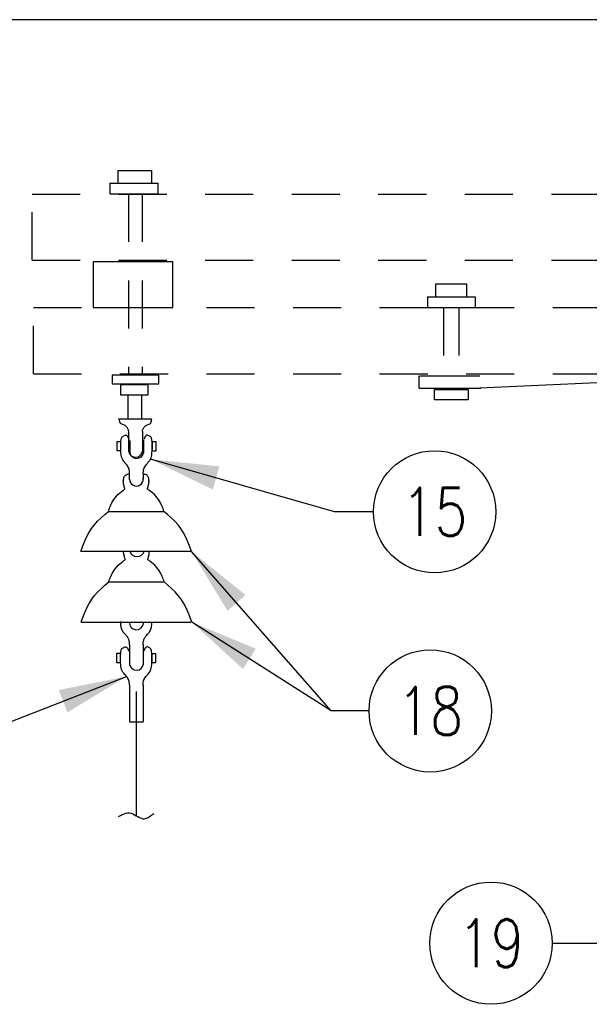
# Model space of a CAD drawing. Extents: x 0 to 7.1, y 0 to 9.85.
# Tile 4 of 6: x 1.53 to 3.01, y 7.29 to 9.85. Entities that reach past the tile are written whole.
import ezdxf
from ezdxf.enums import TextEntityAlignment as Align

# ---------------------------------------------------------------- set-up
doc = ezdxf.new("R2010")
doc.units = 0
doc.header["$MEASUREMENT"] = 0
doc.linetypes.add('HIDDEN2', pattern=[0.1875, 0.125, -0.0625])
doc.layers.add('E-DETL', color=2, linetype='CONTINUOUS')
doc.layers.add('E-DETL-TEXT', color=3, linetype='CONTINUOUS')
doc.styles.add('ROMANS', font='ROMANS.SHX', dxfattribs={"width": 0.8})

msp = doc.modelspace()

# ---------------------------------------------------------------- linework, layer by layer
at = {"layer": 'E-DETL'}
for p, q in [((7.1036, 9.8484), (0, 9.8484)), ((1.7844, 9.456), (1.872, 9.456)), ((1.7844, 9.456), (1.7844, 9.4228)), ((1.872, 9.456), (1.872, 9.4228)), ((1.7637, 9.4228), (1.7637, 9.3951)), ((1.7637, 9.4228), (1.8879, 9.4228)), ((1.8879, 9.4228), (1.8879, 9.3951)), ((1.7637, 9.3951), (1.8879, 9.3951)), ((1.9269, 9.2186), (1.72, 9.2186)), ((1.72, 9.2186), (1.72, 9.0996)), ((1.9269, 9.0996), (1.9269, 9.2186)), ((2.6098, 9.1607), (2.691, 9.1607)), ((2.6098, 9.1607), (2.6098, 9.1275)), ((2.691, 9.1607), (2.691, 9.1275)), ((2.5892, 9.1275), (2.5892, 9.0998)), ((2.5892, 9.1275), (2.7133, 9.1275)), ((2.7133, 9.1275), (2.7133, 9.0998)), ((1.72, 9.0996), (1.9269, 9.0996)), ((2.5892, 9.0998), (2.7133, 9.0998)), ((1.891, 8.9236), (1.7696, 8.9236)), ((1.7696, 8.9236), (1.7696, 8.9011)), ((1.891, 8.9011), (1.891, 8.9236)), ((2.5673, 8.8895), (2.5673, 8.9213)), ((2.569, 8.9213), (2.7254, 8.9213)), ((2.7249, 8.8902), (3.4328, 8.923)), ((1.7696, 8.9011), (1.891, 8.9011)), ((1.8629, 8.8987), (1.791, 8.8987)), ((1.791, 8.8987), (1.791, 8.8726)), ((1.8629, 8.8726), (1.8629, 8.8987)), ((1.791, 8.8726), (1.8629, 8.8726)), ((1.8104, 8.8722), (1.8104, 8.8095)), ((1.8457, 8.873), (1.8457, 8.808)), ((2.5673, 8.8895), (2.7277, 8.8895)), ((2.607, 8.8859), (2.695, 8.8859)), ((2.607, 8.8595), (2.607, 8.8859)), ((2.695, 8.8859), (2.695, 8.8595)), ((2.695, 8.8595), (2.607, 8.8595)), ((1.788, 8.8079), (1.7876, 8.811)), ((1.7878, 8.8098), (1.8713, 8.8098)), ((1.7884, 8.805), (1.788, 8.8079)), ((1.7891, 8.8022), (1.7884, 8.805)), ((1.7899, 8.7998), (1.7891, 8.8022)), ((1.7912, 8.798), (1.7899, 8.7998)), ((1.7928, 8.7966), (1.7912, 8.798)), ((1.7948, 8.7957), (1.7928, 8.7966)), ((1.7969, 8.795), (1.7948, 8.7957)), ((1.7991, 8.7944), (1.7969, 8.795)), ((1.8013, 8.7935), (1.7991, 8.7944)), ((1.8033, 8.7922), (1.8013, 8.7935)), ((1.8051, 8.7907), (1.8033, 8.7922)), ((1.8067, 8.7889), (1.8051, 8.7907)), ((1.8081, 8.7871), (1.8067, 8.7889)), ((1.8519, 8.7871), (1.8533, 8.7889)), ((1.8533, 8.7889), (1.8549, 8.7907)), ((1.8549, 8.7907), (1.8567, 8.7922)), ((1.8567, 8.7922), (1.8587, 8.7935)), ((1.8587, 8.7935), (1.8609, 8.7944)), ((1.8609, 8.7944), (1.8631, 8.795)), ((1.8631, 8.795), (1.8652, 8.7957)), ((1.8652, 8.7957), (1.8672, 8.7966)), ((1.8672, 8.7966), (1.8688, 8.798)), ((1.8688, 8.798), (1.8701, 8.7998)), ((1.8701, 8.7998), (1.8709, 8.8022)), ((1.8709, 8.8022), (1.8716, 8.805)), ((1.8716, 8.805), (1.872, 8.8079)), ((1.872, 8.8079), (1.8724, 8.811)), ((1.8093, 8.7852), (1.8081, 8.7871)), ((1.8103, 8.7834), (1.8093, 8.7852)), ((1.8111, 8.7818), (1.8103, 8.7834)), ((1.8117, 8.7804), (1.8111, 8.7818)), ((1.8121, 8.7792), (1.8117, 8.7804)), ((1.8123, 8.7784), (1.8121, 8.7792)), ((1.8123, 8.7784), (1.8123, 8.7247)), ((1.8123, 8.7784), (1.8124, 8.7781)), ((1.8125, 8.7779), (1.8123, 8.7784)), ((1.8124, 8.7781), (1.8125, 8.7778)), ((1.8125, 8.7778), (1.8125, 8.7779)), ((1.8125, 8.7778), (1.8125, 8.7778)), ((1.8475, 8.7779), (1.8477, 8.7784)), ((1.8476, 8.7781), (1.8475, 8.7778)), ((1.8475, 8.7778), (1.8475, 8.7779)), ((1.8475, 8.7778), (1.8475, 8.7778)), ((1.8477, 8.7784), (1.8476, 8.7781)), ((1.8477, 8.7784), (1.8479, 8.7792)), ((1.8479, 8.7792), (1.8483, 8.7804)), ((1.848, 8.7777), (1.848, 8.7241)), ((1.8483, 8.7804), (1.8489, 8.7818)), ((1.8489, 8.7818), (1.8497, 8.7834)), ((1.8497, 8.7834), (1.8507, 8.7852)), ((1.8507, 8.7852), (1.8519, 8.7871)), ((1.8319, 8.1005), (1.8319, 7.7777)), ((1.7861, 7.7753), (1.7909, 7.7779)), ((1.7909, 7.7779), (1.7956, 7.7803)), ((1.7956, 7.7803), (1.8003, 7.7823)), ((1.8003, 7.7823), (1.805, 7.7838)), ((1.805, 7.7838), (1.8096, 7.7845)), ((1.8096, 7.7845), (1.8142, 7.7843)), ((1.8142, 7.7843), (1.8187, 7.7833)), ((1.8187, 7.7833), (1.8231, 7.7817)), ((1.8231, 7.7817), (1.8274, 7.7796)), ((1.8274, 7.7796), (1.8317, 7.7772)), ((1.8317, 7.7772), (1.836, 7.7747)), ((1.836, 7.7747), (1.8402, 7.7724)), ((1.8402, 7.7724), (1.8445, 7.7706)), ((1.8445, 7.7706), (1.8489, 7.7694)), ((1.8489, 7.7694), (1.8534, 7.7693)), ((1.8534, 7.7693), (1.8581, 7.7704)), ((1.8581, 7.7704), (1.863, 7.7726)), ((1.863, 7.7726), (1.8679, 7.7755)), ((1.8679, 7.7755), (1.8729, 7.779)), ((1.8729, 7.779), (1.878, 7.7827))]:
    msp.add_line(p, q, dxfattribs=at)
at = {"layer": 'E-DETL', "linetype": 'HIDDEN2'}
for p, q in [((1.5613, 9.2224), (1.5613, 9.3942)), ((1.5613, 9.3942), (5.2605, 9.3942)), ((1.8123, 9.3951), (1.8123, 8.9236)), ((1.8472, 9.3951), (1.8472, 8.9236)), ((1.5613, 9.2224), (5.2605, 9.2224)), ((1.5647, 8.9272), (1.5647, 9.0991)), ((1.5647, 9.0991), (5.2639, 9.0991)), ((2.6305, 9.0998), (2.6305, 8.9213)), ((2.6704, 9.0998), (2.6704, 8.9213)), ((1.5647, 8.9272), (5.2639, 8.9272))]:
    msp.add_line(p, q, dxfattribs=at)
at = {"layer": 'E-DETL', "color": 4}
for p, q in [((1.7943, 8.7614), (1.7955, 8.763)), ((1.7955, 8.763), (1.7969, 8.7641)), ((1.7969, 8.7641), (1.7984, 8.765)), ((1.7984, 8.765), (1.8001, 8.7659)), ((1.8001, 8.7659), (1.8018, 8.7667)), ((1.8018, 8.7667), (1.8035, 8.7673)), ((1.8035, 8.7673), (1.8052, 8.7675)), ((1.8052, 8.7675), (1.8068, 8.767)), ((1.8068, 8.767), (1.8083, 8.7657)), ((1.8083, 8.7657), (1.8097, 8.7639)), ((1.8097, 8.7639), (1.811, 8.7615)), ((1.8555, 8.7639), (1.8542, 8.7615)), ((1.8569, 8.7657), (1.8555, 8.7639)), ((1.8584, 8.767), (1.8569, 8.7657)), ((1.86, 8.7675), (1.8584, 8.767)), ((1.8617, 8.7673), (1.86, 8.7675)), ((1.8634, 8.7667), (1.8617, 8.7673)), ((1.8651, 8.7659), (1.8634, 8.7667)), ((1.8668, 8.765), (1.8651, 8.7659)), ((1.8683, 8.7641), (1.8668, 8.765)), ((1.8697, 8.763), (1.8683, 8.7641)), ((1.8709, 8.7614), (1.8697, 8.763)), ((1.7916, 8.7498), (1.7816, 8.7498)), ((1.7816, 8.7498), (1.7816, 8.7271)), ((1.7916, 8.7271), (1.7916, 8.7498)), ((1.7918, 8.7392), (1.7919, 8.7454)), ((1.7919, 8.7329), (1.7918, 8.7392)), ((1.7919, 8.7454), (1.7921, 8.751)), ((1.7921, 8.751), (1.7926, 8.7556)), ((1.7926, 8.7556), (1.7934, 8.7591)), ((1.7934, 8.7591), (1.7943, 8.7614)), ((1.811, 8.7615), (1.8122, 8.7588)), ((1.8122, 8.7588), (1.8135, 8.756)), ((1.8151, 8.7535), (1.8151, 8.7214)), ((1.8508, 8.7546), (1.8508, 8.7208)), ((1.853, 8.7588), (1.8517, 8.756)), ((1.8542, 8.7615), (1.853, 8.7588)), ((1.8718, 8.7591), (1.8709, 8.7614)), ((1.8726, 8.7556), (1.8718, 8.7591)), ((1.8731, 8.751), (1.8726, 8.7556)), ((1.8733, 8.7454), (1.8731, 8.751)), ((1.8734, 8.7392), (1.8733, 8.7454)), ((1.8733, 8.7329), (1.8734, 8.7392)), ((1.8835, 8.7497), (1.8734, 8.7497)), ((1.8734, 8.7497), (1.8734, 8.7269)), ((1.8835, 8.7269), (1.8835, 8.7497)), ((1.7816, 8.7271), (1.7916, 8.7271)), ((1.792, 8.7268), (1.7919, 8.7329)), ((1.7923, 8.7214), (1.792, 8.7268)), ((1.7927, 8.7165), (1.7923, 8.7214)), ((1.7934, 8.7122), (1.7927, 8.7165)), ((1.7945, 8.7083), (1.7934, 8.7122)), ((1.8707, 8.7083), (1.8718, 8.7122)), ((1.8718, 8.7122), (1.8724, 8.7165)), ((1.8724, 8.7165), (1.8729, 8.7214)), ((1.8729, 8.7214), (1.8731, 8.7268)), ((1.8731, 8.7268), (1.8733, 8.7329)), ((1.8734, 8.7269), (1.8835, 8.7269)), ((1.7959, 8.7048), (1.7945, 8.7083)), ((1.7979, 8.7016), (1.7959, 8.7048)), ((1.8002, 8.6987), (1.7979, 8.7016)), ((1.8027, 8.6958), (1.8002, 8.6987)), ((1.8052, 8.6931), (1.8027, 8.6958)), ((1.8075, 8.6904), (1.8052, 8.6931)), ((1.8095, 8.6877), (1.8075, 8.6904)), ((1.8111, 8.685), (1.8095, 8.6877)), ((1.8541, 8.685), (1.8557, 8.6877)), ((1.8557, 8.6877), (1.8577, 8.6904)), ((1.8577, 8.6904), (1.86, 8.6931)), ((1.86, 8.6931), (1.8625, 8.6958)), ((1.8625, 8.6958), (1.865, 8.6987)), ((1.865, 8.6987), (1.8673, 8.7016)), ((1.8673, 8.7016), (1.8693, 8.7048)), ((1.8693, 8.7048), (1.8707, 8.7083)), ((1.8009, 8.6596), (1.8024, 8.6616)), ((1.8024, 8.6616), (1.8042, 8.6632)), ((1.8042, 8.6632), (1.8062, 8.6645)), ((1.8062, 8.6645), (1.8081, 8.6654)), ((1.8081, 8.6654), (1.8098, 8.6661)), ((1.8098, 8.6661), (1.8112, 8.6665)), ((1.8123, 8.6823), (1.8111, 8.685)), ((1.8112, 8.6665), (1.8123, 8.6666)), ((1.8133, 8.6798), (1.8123, 8.6823)), ((1.8123, 8.6666), (1.8131, 8.6666)), ((1.8131, 8.6666), (1.8138, 8.6664)), ((1.814, 8.6774), (1.8133, 8.6798)), ((1.8138, 8.6664), (1.8144, 8.6662)), ((1.8145, 8.6752), (1.814, 8.6774)), ((1.8147, 8.6732), (1.8145, 8.6752)), ((1.8148, 8.6713), (1.8147, 8.6732)), ((1.8148, 8.6695), (1.8148, 8.6713)), ((1.8148, 8.6678), (1.8148, 8.6695)), ((1.8148, 8.6509), (1.8148, 8.6678)), ((1.8504, 8.6713), (1.8505, 8.6732)), ((1.8504, 8.6695), (1.8504, 8.6713)), ((1.8504, 8.6678), (1.8504, 8.6695)), ((1.8505, 8.6732), (1.8507, 8.6752)), ((1.8505, 8.6528), (1.8505, 8.6665)), ((1.8507, 8.6752), (1.8512, 8.6774)), ((1.8526, 8.6656), (1.8509, 8.6658)), ((1.8512, 8.6774), (1.8519, 8.6798)), ((1.8519, 8.6798), (1.8528, 8.6823)), ((1.8543, 8.6653), (1.8526, 8.6656)), ((1.8528, 8.6823), (1.8541, 8.685)), ((1.856, 8.6649), (1.8543, 8.6653)), ((1.8575, 8.6644), (1.856, 8.6649)), ((1.859, 8.6638), (1.8575, 8.6644)), ((1.8603, 8.6629), (1.859, 8.6638)), ((1.8614, 8.6617), (1.8603, 8.6629)), ((1.8624, 8.6604), (1.8614, 8.6617)), ((1.8632, 8.6589), (1.8624, 8.6604)), ((1.7984, 8.6474), (1.7984, 8.6489)), ((1.7985, 8.6458), (1.7984, 8.6474)), ((1.7987, 8.6442), (1.7985, 8.6458)), ((1.7989, 8.6423), (1.7987, 8.6442)), ((1.7992, 8.6402), (1.7989, 8.6423)), ((1.7991, 8.6489), (1.7992, 8.6519)), ((1.7992, 8.6459), (1.7991, 8.6489)), ((1.7992, 8.6519), (1.7994, 8.6547)), ((1.7997, 8.6378), (1.7992, 8.6402)), ((1.7994, 8.6547), (1.8, 8.6573)), ((1.8003, 8.6352), (1.7997, 8.6378)), ((1.8, 8.6573), (1.8009, 8.6596)), ((1.801, 8.6328), (1.8003, 8.6352)), ((1.8627, 8.6328), (1.8634, 8.6352)), ((1.8639, 8.6572), (1.8632, 8.6589)), ((1.8634, 8.6352), (1.864, 8.6378)), ((1.8644, 8.6553), (1.8639, 8.6572)), ((1.864, 8.6378), (1.8645, 8.6402)), ((1.8647, 8.6534), (1.8644, 8.6553)), ((1.8645, 8.6402), (1.8648, 8.6423)), ((1.8649, 8.6513), (1.8647, 8.6534)), ((1.8648, 8.6423), (1.8651, 8.6442)), ((1.865, 8.6492), (1.8649, 8.6513)), ((1.8651, 8.647), (1.865, 8.6492)), ((1.8651, 8.6442), (1.8652, 8.6458)), ((1.8652, 8.6458), (1.8653, 8.6474)), ((1.8653, 8.6474), (1.8653, 8.6489)), ((1.777, 8.6043), (1.7805, 8.6086)), ((1.7805, 8.6086), (1.7845, 8.6126)), ((1.7845, 8.6126), (1.7886, 8.6164)), ((1.7886, 8.6164), (1.7926, 8.6197)), ((1.7926, 8.6197), (1.7962, 8.6225)), ((1.7962, 8.6225), (1.7991, 8.6246)), ((1.7991, 8.6246), (1.801, 8.626)), ((1.8016, 8.6307), (1.801, 8.6328)), ((1.801, 8.626), (1.8021, 8.6267)), ((1.8021, 8.629), (1.8016, 8.6307)), ((1.8025, 8.628), (1.8021, 8.629)), ((1.8021, 8.6267), (1.8025, 8.6273)), ((1.8025, 8.6273), (1.8025, 8.628)), ((1.8612, 8.628), (1.8616, 8.629)), ((1.8612, 8.6273), (1.8612, 8.628)), ((1.8616, 8.6267), (1.8612, 8.6273)), ((1.8616, 8.629), (1.8621, 8.6307)), ((1.8627, 8.626), (1.8616, 8.6267)), ((1.8621, 8.6307), (1.8627, 8.6328)), ((1.8647, 8.6246), (1.8627, 8.626)), ((1.8675, 8.6225), (1.8647, 8.6246)), ((1.8711, 8.6197), (1.8675, 8.6225)), ((1.8751, 8.6164), (1.8711, 8.6197)), ((1.8792, 8.6126), (1.8751, 8.6164)), ((1.8832, 8.6086), (1.8792, 8.6126)), ((1.8867, 8.6043), (1.8832, 8.6086)), ((1.7634, 8.5797), (1.7649, 8.5835)), ((1.7649, 8.5835), (1.7667, 8.5874)), ((1.7667, 8.5874), (1.7687, 8.5915)), ((1.7687, 8.5915), (1.7711, 8.5957)), ((1.7711, 8.5957), (1.7738, 8.6)), ((1.7738, 8.6), (1.777, 8.6043)), ((1.8899, 8.6), (1.8867, 8.6043)), ((1.8926, 8.5957), (1.8899, 8.6)), ((1.895, 8.5915), (1.8926, 8.5957)), ((1.897, 8.5874), (1.895, 8.5915)), ((1.8988, 8.5835), (1.897, 8.5874)), ((1.9003, 8.5797), (1.8988, 8.5835)), ((1.7406, 8.5523), (1.75, 8.5608)), ((1.75, 8.5608), (1.7597, 8.569)), ((1.7597, 8.569), (1.7609, 8.5725)), ((1.7597, 8.569), (1.903, 8.569)), ((1.7609, 8.5725), (1.7621, 8.5761)), ((1.7621, 8.5761), (1.7634, 8.5797)), ((1.9016, 8.5761), (1.9003, 8.5797)), ((1.9028, 8.5725), (1.9016, 8.5761)), ((1.904, 8.569), (1.9028, 8.5725)), ((1.9137, 8.5608), (1.904, 8.569)), ((1.9231, 8.5523), (1.9137, 8.5608)), ((1.7154, 8.5241), (1.7231, 8.5342)), ((1.7231, 8.5342), (1.7315, 8.5435)), ((1.7315, 8.5435), (1.7406, 8.5523)), ((1.9322, 8.5435), (1.9231, 8.5523)), ((1.9406, 8.5342), (1.9322, 8.5435)), ((1.9483, 8.5241), (1.9406, 8.5342)), ((1.7028, 8.5016), (1.7087, 8.5132)), ((1.7087, 8.5132), (1.7154, 8.5241)), ((1.955, 8.5132), (1.9483, 8.5241)), ((1.9609, 8.5016), (1.955, 8.5132)), ((1.6925, 8.4771), (1.6974, 8.4895)), ((1.6974, 8.4895), (1.7028, 8.5016)), ((1.9663, 8.4895), (1.9609, 8.5016)), ((1.9712, 8.4771), (1.9663, 8.4895)), ((1.6878, 8.4644), (1.6925, 8.4771)), ((1.6885, 8.4659), (1.974, 8.4659)), ((1.7992, 8.4636), (1.7991, 8.4651)), ((1.7993, 8.4621), (1.7992, 8.4636)), ((1.7994, 8.4604), (1.7993, 8.4621)), ((1.7996, 8.4585), (1.7994, 8.4604)), ((1.8, 8.4564), (1.7996, 8.4585)), ((1.8005, 8.454), (1.8, 8.4564)), ((1.8647, 8.454), (1.8652, 8.4564)), ((1.8652, 8.4564), (1.8656, 8.4585)), ((1.8656, 8.4585), (1.8658, 8.4604)), ((1.8658, 8.4604), (1.8659, 8.4621)), ((1.8659, 8.4621), (1.866, 8.4636)), ((1.866, 8.4636), (1.866, 8.4651)), ((1.9759, 8.4644), (1.9712, 8.4771)), ((1.7852, 8.4289), (1.7893, 8.4326)), ((1.7893, 8.4326), (1.7933, 8.436)), ((1.7933, 8.436), (1.7969, 8.4388)), ((1.7969, 8.4388), (1.7998, 8.4409)), ((1.7998, 8.4409), (1.8017, 8.4422)), ((1.8011, 8.4515), (1.8005, 8.454)), ((1.8017, 8.449), (1.8011, 8.4515)), ((1.8023, 8.4469), (1.8017, 8.449)), ((1.8017, 8.4422), (1.8028, 8.443)), ((1.8029, 8.4452), (1.8023, 8.4469)), ((1.8028, 8.443), (1.8033, 8.4436)), ((1.8032, 8.4442), (1.8029, 8.4452)), ((1.8033, 8.4436), (1.8032, 8.4442)), ((1.8619, 8.4436), (1.862, 8.4442)), ((1.8624, 8.443), (1.8619, 8.4436)), ((1.862, 8.4442), (1.8623, 8.4452)), ((1.8623, 8.4452), (1.8629, 8.4469)), ((1.8635, 8.4422), (1.8624, 8.443)), ((1.8629, 8.4469), (1.8635, 8.449)), ((1.8635, 8.449), (1.8641, 8.4515)), ((1.8654, 8.4409), (1.8635, 8.4422)), ((1.8641, 8.4515), (1.8647, 8.454)), ((1.8683, 8.4388), (1.8654, 8.4409)), ((1.8718, 8.436), (1.8683, 8.4388)), ((1.8759, 8.4326), (1.8718, 8.436)), ((1.88, 8.4289), (1.8759, 8.4326)), ((1.7657, 8.3997), (1.7674, 8.4036)), ((1.7674, 8.4036), (1.7695, 8.4077)), ((1.7695, 8.4077), (1.7718, 8.412)), ((1.7718, 8.412), (1.7746, 8.4163)), ((1.7746, 8.4163), (1.7777, 8.4206)), ((1.7777, 8.4206), (1.7813, 8.4248)), ((1.7813, 8.4248), (1.7852, 8.4289)), ((1.8839, 8.4248), (1.88, 8.4289)), ((1.8875, 8.4206), (1.8839, 8.4248)), ((1.8906, 8.4163), (1.8875, 8.4206)), ((1.8933, 8.412), (1.8906, 8.4163)), ((1.8957, 8.4077), (1.8933, 8.412)), ((1.8978, 8.4036), (1.8957, 8.4077)), ((1.8995, 8.3997), (1.8978, 8.4036)), ((1.7508, 8.377), (1.7604, 8.3853)), ((1.7604, 8.3853), (1.7616, 8.3888)), ((1.7604, 8.3853), (1.9038, 8.3853)), ((1.7616, 8.3888), (1.7628, 8.3923)), ((1.7628, 8.3923), (1.7642, 8.396)), ((1.7642, 8.396), (1.7657, 8.3997)), ((1.901, 8.396), (1.8995, 8.3997)), ((1.9024, 8.3923), (1.901, 8.396)), ((1.9036, 8.3888), (1.9024, 8.3923)), ((1.9048, 8.3853), (1.9036, 8.3888)), ((1.9144, 8.377), (1.9048, 8.3853)), ((1.7238, 8.3504), (1.7323, 8.3597)), ((1.7323, 8.3597), (1.7413, 8.3685)), ((1.7413, 8.3685), (1.7508, 8.377)), ((1.9239, 8.3685), (1.9144, 8.377)), ((1.9329, 8.3597), (1.9239, 8.3685)), ((1.9414, 8.3504), (1.9329, 8.3597)), ((1.7035, 8.3179), (1.7094, 8.3295)), ((1.7094, 8.3295), (1.7162, 8.3403)), ((1.7162, 8.3403), (1.7238, 8.3504)), ((1.949, 8.3403), (1.9414, 8.3504)), ((1.9558, 8.3295), (1.949, 8.3403)), ((1.9617, 8.3179), (1.9558, 8.3295)), ((1.6932, 8.2933), (1.6982, 8.3058)), ((1.6982, 8.3058), (1.7035, 8.3179)), ((1.967, 8.3058), (1.9617, 8.3179)), ((1.9719, 8.2933), (1.967, 8.3058)), ((1.6885, 8.2806), (1.6932, 8.2933)), ((1.6885, 8.2806), (1.974, 8.2806)), ((1.7917, 8.2815), (1.7916, 8.2822)), ((1.7917, 8.2808), (1.7917, 8.2815)), ((1.7917, 8.2802), (1.7917, 8.2808)), ((1.7917, 8.2795), (1.7917, 8.2802)), ((1.7918, 8.2788), (1.7917, 8.2795)), ((1.792, 8.2754), (1.7918, 8.2788)), ((1.7922, 8.2722), (1.792, 8.2754)), ((1.8504, 8.2817), (1.8504, 8.2752)), ((1.8724, 8.2736), (1.8726, 8.2769)), ((1.8726, 8.2769), (1.8728, 8.2806)), ((1.9767, 8.2806), (1.9719, 8.2933)), ((1.7926, 8.2692), (1.7922, 8.2722)), ((1.793, 8.2664), (1.7926, 8.2692)), ((1.7937, 8.2639), (1.793, 8.2664)), ((1.7946, 8.2615), (1.7937, 8.2639)), ((1.7956, 8.2592), (1.7946, 8.2615)), ((1.7969, 8.2571), (1.7956, 8.2592)), ((1.7982, 8.2551), (1.7969, 8.2571)), ((1.7997, 8.2532), (1.7982, 8.2551)), ((1.8013, 8.2513), (1.7997, 8.2532)), ((1.803, 8.2495), (1.8013, 8.2513)), ((1.8603, 8.2482), (1.862, 8.25)), ((1.862, 8.25), (1.8636, 8.2519)), ((1.8636, 8.2519), (1.8652, 8.2538)), ((1.8652, 8.2538), (1.8667, 8.2557)), ((1.8667, 8.2557), (1.868, 8.2578)), ((1.868, 8.2578), (1.8692, 8.26)), ((1.8692, 8.26), (1.8702, 8.2624)), ((1.8702, 8.2624), (1.871, 8.2649)), ((1.871, 8.2649), (1.8716, 8.2676)), ((1.8716, 8.2676), (1.8721, 8.2704)), ((1.8721, 8.2704), (1.8724, 8.2736)), ((1.8046, 8.2477), (1.803, 8.2495)), ((1.8061, 8.246), (1.8046, 8.2477)), ((1.8076, 8.2442), (1.8061, 8.246)), ((1.8089, 8.2424), (1.8076, 8.2442)), ((1.81, 8.2406), (1.8089, 8.2424)), ((1.811, 8.2389), (1.81, 8.2406)), ((1.8118, 8.2372), (1.811, 8.2389)), ((1.8125, 8.2355), (1.8118, 8.2372)), ((1.813, 8.2339), (1.8125, 8.2355)), ((1.8135, 8.2323), (1.813, 8.2339)), ((1.8139, 8.2308), (1.8135, 8.2323)), ((1.8141, 8.2294), (1.8139, 8.2308)), ((1.8143, 8.2281), (1.8141, 8.2294)), ((1.8144, 8.2268), (1.8143, 8.2281)), ((1.8144, 8.2256), (1.8144, 8.2268)), ((1.8144, 8.2244), (1.8144, 8.2256)), ((1.8144, 8.2233), (1.8144, 8.2244)), ((1.85, 8.2256), (1.8501, 8.2269)), ((1.85, 8.2244), (1.85, 8.2256)), ((1.85, 8.2233), (1.85, 8.2244)), ((1.8501, 8.2269), (1.8502, 8.2282)), ((1.8502, 8.2282), (1.8504, 8.2296)), ((1.8504, 8.2296), (1.8506, 8.231)), ((1.8506, 8.231), (1.851, 8.2325)), ((1.851, 8.2325), (1.8515, 8.2341)), ((1.8515, 8.2341), (1.8521, 8.2357)), ((1.8521, 8.2357), (1.8528, 8.2375)), ((1.8528, 8.2375), (1.8537, 8.2392)), ((1.8537, 8.2392), (1.8547, 8.241)), ((1.8547, 8.241), (1.8559, 8.2428)), ((1.8559, 8.2428), (1.8572, 8.2446)), ((1.8572, 8.2446), (1.8587, 8.2464)), ((1.8587, 8.2464), (1.8603, 8.2482)), ((1.7911, 8.1988), (1.781, 8.1988)), ((1.781, 8.1988), (1.781, 8.1761)), ((1.7911, 8.1761), (1.7911, 8.1988)), ((1.7913, 8.1944), (1.7916, 8.2)), ((1.7916, 8.2), (1.792, 8.2047)), ((1.792, 8.2047), (1.7928, 8.2081)), ((1.7928, 8.2081), (1.7938, 8.2105)), ((1.7938, 8.2105), (1.795, 8.212)), ((1.795, 8.212), (1.7964, 8.2131)), ((1.7964, 8.2131), (1.7979, 8.214)), ((1.7979, 8.214), (1.7995, 8.2149)), ((1.7995, 8.2149), (1.8012, 8.2158)), ((1.8012, 8.2158), (1.8029, 8.2164)), ((1.8029, 8.2164), (1.8046, 8.2165)), ((1.8046, 8.2165), (1.8062, 8.216)), ((1.8062, 8.216), (1.8077, 8.2148)), ((1.8077, 8.2148), (1.8091, 8.2129)), ((1.8091, 8.2129), (1.8104, 8.2106)), ((1.8104, 8.2106), (1.8117, 8.2079)), ((1.8117, 8.2079), (1.8129, 8.205)), ((1.8144, 8.2221), (1.8144, 8.2233)), ((1.8146, 8.2229), (1.8146, 8.1704)), ((1.8501, 8.2221), (1.85, 8.2233)), ((1.8502, 8.2224), (1.8502, 8.1699)), ((1.8524, 8.2079), (1.8512, 8.205)), ((1.8537, 8.2106), (1.8524, 8.2079)), ((1.855, 8.2129), (1.8537, 8.2106)), ((1.8564, 8.2148), (1.855, 8.2129)), ((1.8579, 8.216), (1.8564, 8.2148)), ((1.8595, 8.2165), (1.8579, 8.216)), ((1.8611, 8.2164), (1.8595, 8.2165)), ((1.8629, 8.2158), (1.8611, 8.2164)), ((1.8646, 8.2149), (1.8629, 8.2158)), ((1.8662, 8.214), (1.8646, 8.2149)), ((1.8677, 8.2131), (1.8662, 8.214)), ((1.8691, 8.212), (1.8677, 8.2131)), ((1.8703, 8.2105), (1.8691, 8.212)), ((1.8713, 8.2081), (1.8703, 8.2105)), ((1.872, 8.2047), (1.8713, 8.2081)), ((1.8725, 8.2), (1.872, 8.2047)), ((1.8728, 8.1944), (1.8725, 8.2)), ((1.8829, 8.1987), (1.8729, 8.1987)), ((1.8729, 8.1987), (1.8729, 8.176)), ((1.8829, 8.176), (1.8829, 8.1987)), ((1.781, 8.1761), (1.7911, 8.1761)), ((1.7912, 8.1882), (1.7913, 8.1944)), ((1.7913, 8.1819), (1.7912, 8.1882)), ((1.7915, 8.1759), (1.7913, 8.1819)), ((1.7918, 8.1704), (1.7915, 8.1759)), ((1.8723, 8.1704), (1.8726, 8.1759)), ((1.8726, 8.1759), (1.8728, 8.1819)), ((1.8729, 8.1882), (1.8728, 8.1944)), ((1.8728, 8.1819), (1.8729, 8.1882)), ((1.8729, 8.176), (1.8829, 8.176)), ((1.7922, 8.1656), (1.7918, 8.1704)), ((1.7929, 8.1613), (1.7922, 8.1656)), ((1.7939, 8.1574), (1.7929, 8.1613)), ((1.7954, 8.1539), (1.7939, 8.1574)), ((1.7974, 8.1507), (1.7954, 8.1539)), ((1.7997, 8.1477), (1.7974, 8.1507)), ((1.8022, 8.1449), (1.7997, 8.1477)), ((1.8619, 8.1449), (1.8644, 8.1477)), ((1.8644, 8.1477), (1.8667, 8.1507)), ((1.8667, 8.1507), (1.8687, 8.1539)), ((1.8687, 8.1539), (1.8702, 8.1574)), ((1.8702, 8.1574), (1.8712, 8.1613)), ((1.8712, 8.1613), (1.8719, 8.1656)), ((1.8719, 8.1656), (1.8723, 8.1704)), ((1.8047, 8.1422), (1.8022, 8.1449)), ((1.807, 8.1395), (1.8047, 8.1422)), ((1.8089, 8.1368), (1.807, 8.1395)), ((1.8105, 8.134), (1.8089, 8.1368)), ((1.8118, 8.1314), (1.8105, 8.134)), ((1.8128, 8.1289), (1.8118, 8.1314)), ((1.8135, 8.1265), (1.8128, 8.1289)), ((1.8139, 8.1243), (1.8135, 8.1265)), ((1.8142, 8.1223), (1.8139, 8.1243)), ((1.8143, 8.1204), (1.8142, 8.1223)), ((1.8498, 8.1204), (1.8499, 8.1223)), ((1.8499, 8.1223), (1.8502, 8.1243)), ((1.8502, 8.1243), (1.8506, 8.1265)), ((1.8506, 8.1265), (1.8513, 8.1289)), ((1.8513, 8.1289), (1.8523, 8.1314)), ((1.8523, 8.1314), (1.8536, 8.134)), ((1.8536, 8.134), (1.8552, 8.1368)), ((1.8552, 8.1368), (1.8571, 8.1395)), ((1.8571, 8.1395), (1.8594, 8.1422)), ((1.8594, 8.1422), (1.8619, 8.1449)), ((1.8142, 8.1168), (1.8143, 8.1186)), ((1.8142, 8.1168), (1.8142, 8.0218)), ((1.8143, 8.1186), (1.8143, 8.1204)), ((1.8498, 8.1186), (1.8498, 8.1204)), ((1.8499, 8.1168), (1.8498, 8.1186)), ((1.8499, 8.1168), (1.8499, 8.0218)), ((1.8142, 8.0218), (1.8499, 8.0218))]:
    msp.add_line(p, q, dxfattribs=at)
at = {"layer": 'E-DETL'}
msp.add_arc((1.8303, 8.7281), 0.0182, 190.8109, 352.9489, dxfattribs=at)
at = {"layer": 'E-DETL', "color": 4}
for centre, radius, start, end in [((1.833, 8.7248), 0.0182, 190.8109, 352.9489), ((1.8324, 8.6526), 0.0179, 178.9542, 6.3824), ((1.8341, 8.4711), 0.0195, 197.9562, 341.3969), ((1.8327, 8.2792), 0.0182, 177.2493, 352.9489), ((1.8325, 8.1739), 0.0182, 190.8109, 352.9489)]:
    msp.add_arc(centre, radius, start, end, dxfattribs=at)
at = {"layer": 'E-DETL-TEXT'}
for p, q in [((2.3471, 8.5679), (1.8693, 8.7048)), ((2.4487, 8.5679), (2.3471, 8.5679)), ((2.3385, 8.0498), (1.9759, 8.4644)), ((2.3385, 8.0498), (1.9767, 8.2806)), ((1.379, 7.9726), (1.807, 8.1395)), ((2.4373, 8.0498), (2.3385, 8.0498)), ((2.9133, 7.4454), (3.0565, 7.4454))]:
    msp.add_line(p, q, dxfattribs=at)
for centre in [(2.6077, 8.5679), (2.5963, 8.0498), (2.7543, 7.4454)]:
    msp.add_circle(centre, 0.159, dxfattribs=at)
for points in [[(2.031, 8.6259), (1.8693, 8.7048), (2.0483, 8.686)], [(2.0691, 8.3104), (1.9759, 8.4644), (2.1162, 8.3515)], [(2.1093, 8.1589), (1.9767, 8.2806), (2.1429, 8.2116)], [(1.6305, 8.1042), (1.807, 8.1395), (1.6532, 8.046)]]:
    msp.add_solid(points, dxfattribs=at)

# ---------------------------------------------------------------- texts
at = {"layer": 'E-DETL-TEXT', "style": 'ROMANS', "width": 0.8}
for s, p in [('15', (2.6077, 8.5679)), ('18', (2.5963, 8.0498)), ('19', (2.7543, 7.4454))]:
    msp.add_text(s, height=0.125, dxfattribs=at).set_placement(p, align=Align.MIDDLE)

doc.saveas('drawing.dxf')
